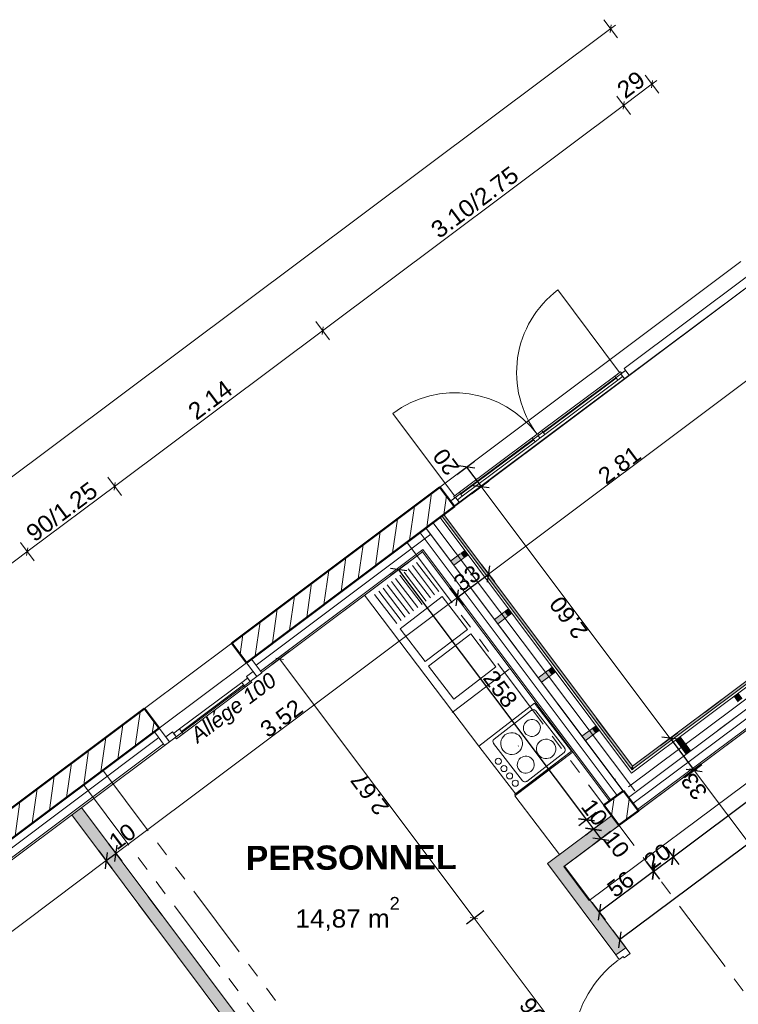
# Model space of a CAD drawing. Extents: x -61922 to -17841, y -51921 to -12831.
# Tile 11 of 22: x -49364 to -43439, y -33857 to -25735. Entities that reach past the tile are written whole.
import ezdxf

# ---------------------------------------------------------------- set-up
doc = ezdxf.new("R2010")
doc.units = 0
doc.header["$LTSCALE"] = 0.1
doc.header["$MEASUREMENT"] = 0
doc.linetypes.add('FANTOME2', pattern=[1.25, 0.625, -0.125, 0.125, -0.125, 0.125, -0.125])
doc.linetypes.add('Lignes cachées', pattern=[195.611112, 141.111112, -54.5])
doc.layers.get('0').update_dxf_attribs({"lineweight": 9})
doc.layers.get('Defpoints').update_dxf_attribs({"lineweight": 9})
for name, color, linetype, lineweight in [('Cloisons', 7, 'Continuous', 9), ('Cotat_ 1_50', 7, 'Continuous', 9), ('Doublages Inter', 7, 'Continuous', 9), ('Lignes2D', 7, 'Continuous', 9), ('Marques de fenêtre', 7, 'Continuous', 9), ('Mobiliers', 7, 'Continuous', 9), ('Murs Périphériques', 7, 'Continuous', 9), ('Plancher béton', 7, 'Continuous', 9), ('Poteaux', 7, 'Continuous', 9), ('Poutres', 7, 'Continuous', 9), ('Revetement Sols', 7, 'Continuous', 9), ('Texte 2D', 7, 'Continuous', 9)]:
    doc.layers.add(name, color=color, linetype=linetype, lineweight=lineweight)
doc.styles.add('STYLE_GENERE_1', font='arial.ttf')
doc.styles.add('STYLE_GENERE_2', font='swissc.ttf', dxfattribs={"width": 1.25})
doc.styles.add('STYLE_GENERE_6', font='arialbd.ttf')
doc.linetypes.add('ISOLATION', pattern='A,0.0001,-0.1,[134,ltypeshp.shx,S=0.1,R=0,X=-0.1,Y=0],-0.2,[134,ltypeshp.shx,S=0.1,R=180,X=0.1,Y=0],-0.1', length=0.4001)
doc.dimstyles.new('COTATION_EN_M', dxfattribs={"dimtxt": 135, "dimasz": 45, "dimexe": 80, "dimexo": 10, "dimgap": 3, "dimtad": 1, "dimlfac": 0.001, "dimzin": 0, "dimdsep": 46, "dimtxsty": 'STYLE_GENERE_2', "dimblk": 'OBLIQUE', "dimcen": 2.5, "dimclrd": 256, "dimclre": 256, "dimclrt": 256, "dimadec": 0, "dimazin": 0, "dimtfac": 1, "dimtix": 1, "dimtmove": 1, "dimatfit": 3, "dimldrblk": 'OBLIQUE', "dimfxl": 100, "dimfxlon": 1, "dimtfillclr": 256, "dimtolj": 1, "dimtzin": 1, "dimlwd": -1, "dimarcsym": 0})
doc.dimstyles.new('COTE CM', dxfattribs={"dimtxt": 135, "dimasz": 95, "dimexe": 80, "dimexo": 10, "dimgap": 10, "dimtad": 1, "dimdec": 0, "dimlfac": 0.1, "dimzin": 0, "dimtxsty": 'STYLE_GENERE_2', "dimblk": 'OBLIQUE', "dimcen": 0.09, "dimclrd": 256, "dimclre": 256, "dimclrt": 256, "dimadec": 0, "dimazin": 0, "dimtfac": 1, "dimtdec": 0, "dimtmove": 1, "dimatfit": 3, "dimfxl": 100, "dimfxlon": 1, "dimtolj": 1, "dimtzin": 0, "dimarcsym": 0})
pattern_1 = [(81.8604, (-49431.77, -45033.68), (-123.7407, 17.6982), [])]

# ---------------------------------------------------------------- blocks, each defined once
blk = doc.blocks.new('_Oblique')
at = {"color": 0, "linetype": 'ByBlock', "lineweight": -2}
blk.add_line((-0.5, -0.5), (0.5, 0.5), dxfattribs=at)
blk = doc.blocks.new('*D837')
at = {"lineweight": -2, "transparency": 16777216}
for p, q in [((-41563.2, -31069.5), (-41455.5, -31213.7)), ((-41503.4, -31149.6), (-44417.2, -33324.9)), ((-44477, -33244.8), (-44369.3, -33389))]:
    blk.add_line(p, q, dxfattribs=at)
at = {"layer": 'Defpoints', "color": 0, "transparency": 16777216}
for p in [(-41958, -30540.7), (-44871.8, -32716), (-44417.2, -33324.9)]:
    blk.add_point(p, dxfattribs=at)
at = {"lineweight": -2, "transparency": 16777216, "xscale": 95, "yscale": 95, "zscale": 95}
for p, rotation in [((-41503.4, -31149.6), 36.74354010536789), ((-44417.2, -33324.9), 216.7435401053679)]:
    blk.add_blockref('_Oblique', p, dxfattribs=dict(at, rotation=rotation))
at = {"transparency": 16777216, "insert": (-43007.7, -32173.7), "char_height": 135, "attachment_point": 5, "rotation": 36.74354, "style": 'STYLE_GENERE_2'}
blk.add_mtext('\\A1;364', dxfattribs=at)
blk = doc.blocks.new('*D931')
at = {"lineweight": -2, "ltscale": 10, "transparency": 16777216}
for p, q in [((-48711.2, -32591.6), (-48603.3, -32735.7)), ((-51194, -34453.1), (-51086.1, -34597.1))]:
    blk.add_line(p, q, dxfattribs=at)
at = {"ltscale": 10, "transparency": 16777216}
blk.add_line((-51134.1, -34533.1), (-48651.3, -32671.7), dxfattribs=at)
at = {"layer": 'Defpoints', "color": 0, "ltscale": 10, "transparency": 16777216}
for p in [(-48934.3, -32294.2), (-48651.3, -32671.7), (-51417.7, -34154.8)]:
    blk.add_point(p, dxfattribs=at)
at = {"ltscale": 10, "transparency": 16777216, "xscale": 45, "yscale": 45, "zscale": 45}
for p, rotation in [((-48651.3, -32671.7), 36.86038092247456), ((-51134.1, -34533.1), 216.8603809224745)]:
    blk.add_blockref('_Oblique', p, dxfattribs=dict(at, rotation=rotation))
at = {"ltscale": 10, "transparency": 16777216, "insert": (-49936, -33544.5), "char_height": 135, "attachment_point": 5, "rotation": 36.86038, "style": 'STYLE_GENERE_2'}
blk.add_mtext('\\A1;3.10', dxfattribs=at)
blk = doc.blocks.new('*D932')
at = {"lineweight": -2, "ltscale": 10, "transparency": 16777216}
for p, q in [((-48631.2, -32531.7), (-48523.3, -32675.7)), ((-48711.2, -32591.6), (-48603.3, -32735.7)), ((-48651.3, -32671.7), (-48571.2, -32611.7))]:
    blk.add_line(p, q, dxfattribs=at)
at = {"layer": 'Defpoints', "color": 0, "ltscale": 10, "transparency": 16777216}
for p in [(-48854.3, -32234.2), (-48934.3, -32294.2), (-48571.2, -32611.7)]:
    blk.add_point(p, dxfattribs=at)
at = {"lineweight": -2, "ltscale": 10, "transparency": 16777216, "xscale": 95, "yscale": 95, "zscale": 95}
for p, rotation in [((-48571.2, -32611.7), 36.86038092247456), ((-48651.3, -32671.7), 216.8603809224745)]:
    blk.add_blockref('_Oblique', p, dxfattribs=dict(at, rotation=rotation))
at = {"ltscale": 10, "transparency": 16777216, "insert": (-48517.7, -32472.4), "char_height": 135, "attachment_point": 5, "rotation": 36.86038, "style": 'STYLE_GENERE_2'}
blk.add_mtext('\\A1;10', dxfattribs=at)
blk = doc.blocks.new('*D933')
at = {"lineweight": -2, "ltscale": 10, "transparency": 16777216}
for p, q in [((-45814.4, -30419.8), (-45706.4, -30563.8)), ((-48631.2, -32531.7), (-48523.3, -32675.7))]:
    blk.add_line(p, q, dxfattribs=at)
at = {"ltscale": 10, "transparency": 16777216}
blk.add_line((-48571.2, -32611.7), (-45754.4, -30499.8), dxfattribs=at)
at = {"layer": 'Defpoints', "color": 0, "ltscale": 10, "transparency": 16777216}
for p in [(-46046.4, -30110.3), (-45754.4, -30499.8), (-48854.3, -32234.2)]:
    blk.add_point(p, dxfattribs=at)
at = {"ltscale": 10, "transparency": 16777216, "xscale": 45, "yscale": 45, "zscale": 45}
for p, rotation in [((-45754.4, -30499.8), 36.86038092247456), ((-48571.2, -32611.7), 216.8603809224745)]:
    blk.add_blockref('_Oblique', p, dxfattribs=dict(at, rotation=rotation))
at = {"ltscale": 10, "transparency": 16777216, "insert": (-47206.2, -31497.8), "char_height": 135, "attachment_point": 5, "rotation": 36.86038, "style": 'STYLE_GENERE_2'}
blk.add_mtext('\\A1;3.52', dxfattribs=at)
blk = doc.blocks.new('*D934')
at = {"lineweight": -2, "ltscale": 10, "transparency": 16777216}
for p, q in [((-45557.9, -30227.4), (-45449.9, -30371.5)), ((-45759, -30503.2), (-45497.9, -30307.4)), ((-45819, -30423.2), (-45711, -30567.2))]:
    blk.add_line(p, q, dxfattribs=at)
at = {"layer": 'Defpoints', "color": 0, "ltscale": 10, "transparency": 16777216}
for p in [(-45866.5, -29815.9), (-46051, -30113.7), (-45497.9, -30307.4)]:
    blk.add_point(p, dxfattribs=at)
at = {"lineweight": -2, "ltscale": 10, "transparency": 16777216, "xscale": 95, "yscale": 95, "zscale": 95}
for p, rotation in [((-45497.9, -30307.4), 36.86038092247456), ((-45759, -30503.2), 216.8603809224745)]:
    blk.add_blockref('_Oblique', p, dxfattribs=dict(at, rotation=rotation))
at = {"ltscale": 10, "transparency": 16777216, "insert": (-45675.9, -30341.9), "char_height": 135, "attachment_point": 5, "rotation": 36.86038, "style": 'STYLE_GENERE_2'}
blk.add_mtext('\\A1;33', dxfattribs=at)
blk = doc.blocks.new('*D935')
at = {"lineweight": -2, "ltscale": 10, "transparency": 16777216}
for p, q in [((-43192.3, -28703.8), (-43300.3, -28559.8)), ((-45557.9, -30227.4), (-45449.9, -30371.5))]:
    blk.add_line(p, q, dxfattribs=at)
at = {"ltscale": 10, "transparency": 16777216}
blk.add_line((-45497.9, -30307.4), (-43252.3, -28623.8), dxfattribs=at)
at = {"layer": 'Defpoints', "color": 0, "ltscale": 10, "transparency": 16777216}
for p in [(-43252.3, -28623.8), (-45866.5, -29815.9), (-42062.8, -30210.4)]:
    blk.add_point(p, dxfattribs=at)
at = {"ltscale": 10, "transparency": 16777216, "xscale": 45, "yscale": 45, "zscale": 45}
for p, rotation in [((-43252.3, -28623.8), 36.86038092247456), ((-45497.9, -30307.4), 216.8603809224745)]:
    blk.add_blockref('_Oblique', p, dxfattribs=dict(at, rotation=rotation))
at = {"ltscale": 10, "transparency": 16777216, "insert": (-44418.5, -29407.7), "char_height": 135, "attachment_point": 5, "rotation": 36.86038, "style": 'STYLE_GENERE_2'}
blk.add_mtext('\\A1;2.81', dxfattribs=at)
blk = doc.blocks.new('*D936')
at = {"lineweight": -2, "ltscale": 10, "transparency": 16777216}
for p, q in [((-47140.9, -30947.1), (-47284.9, -31055.1)), ((-45537.1, -33086.2), (-45681.1, -33194.2))]:
    blk.add_line(p, q, dxfattribs=at)
at = {"ltscale": 10, "transparency": 16777216}
blk.add_line((-47220.9, -31007.1), (-45617.1, -33146.2), dxfattribs=at)
at = {"layer": 'Defpoints', "color": 0, "ltscale": 10, "transparency": 16777216}
for p in [(-46043.2, -30124.1), (-44484.7, -32297.1), (-45617.1, -33146.2)]:
    blk.add_point(p, dxfattribs=at)
at = {"ltscale": 10, "transparency": 16777216, "xscale": 45, "yscale": 45, "zscale": 45}
for p, rotation in [((-47220.9, -31007.1), 126.8603809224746), ((-45617.1, -33146.2), 306.8603809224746)]:
    blk.add_blockref('_Oblique', p, dxfattribs=dict(at, rotation=rotation))
at = {"ltscale": 10, "transparency": 16777216, "insert": (-46476.9, -32120.1), "char_height": 135, "attachment_point": 5, "rotation": 126.86038, "style": 'STYLE_GENERE_2'}
blk.add_mtext('\\A1;2.67', dxfattribs=at)
blk = doc.blocks.new('*D937')
at = {"lineweight": -2, "ltscale": 10, "transparency": 16777216}
for p, q in [((-45537.1, -33086.2), (-45681.1, -33194.2)), ((-44358.7, -34658), (-44502.7, -34766))]:
    blk.add_line(p, q, dxfattribs=at)
at = {"ltscale": 10, "transparency": 16777216}
blk.add_line((-45617.1, -33146.2), (-44438.7, -34718), dxfattribs=at)
at = {"layer": 'Defpoints', "color": 0, "ltscale": 10, "transparency": 16777216}
for p in [(-44484.7, -32297.1), (-43836.6, -34266.6), (-44438.7, -34718)]:
    blk.add_point(p, dxfattribs=at)
at = {"ltscale": 10, "transparency": 16777216, "xscale": 45, "yscale": 45, "zscale": 45}
for p, rotation in [((-45617.1, -33146.2), 126.8603809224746), ((-44438.7, -34718), 306.8603809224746)]:
    blk.add_blockref('_Oblique', p, dxfattribs=dict(at, rotation=rotation))
at = {"ltscale": 10, "transparency": 16777216, "insert": (-45085.8, -33975.5), "char_height": 135, "attachment_point": 5, "rotation": 126.86038, "style": 'STYLE_GENERE_2'}
blk.add_mtext('\\A1;1.96', dxfattribs=at)
blk = doc.blocks.new('*D947')
at = {"lineweight": -2, "ltscale": 10, "transparency": 16777216}
for p, q in [((-45759, -29485.1), (-45615, -29377.2)), ((-45679, -29425.1), (-45559, -29585.2)), ((-45639, -29645.2), (-45495, -29537.2))]:
    blk.add_line(p, q, dxfattribs=at)
at = {"layer": 'Defpoints', "color": 0, "ltscale": 10, "transparency": 16777216}
for p in [(-45559, -29585.2), (-46059.8, -29710.7), (-45939.9, -29870.7)]:
    blk.add_point(p, dxfattribs=at)
at = {"lineweight": -2, "ltscale": 10, "transparency": 16777216, "xscale": 95, "yscale": 95, "zscale": 95}
for p, rotation in [((-45679, -29425.1), 126.8603809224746), ((-45559, -29585.2), 306.8603809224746)]:
    blk.add_blockref('_Oblique', p, dxfattribs=dict(at, rotation=rotation))
at = {"ltscale": 10, "transparency": 16777216, "insert": (-45848.4, -29382.5), "char_height": 135, "attachment_point": 5, "rotation": 126.86038, "style": 'STYLE_GENERE_2'}
blk.add_mtext('\\A1;20', dxfattribs=at)
blk = doc.blocks.new('*D948')
at = {"lineweight": -2, "ltscale": 10, "transparency": 16777216}
for p, q in [((-45639, -29645.2), (-45495, -29537.2)), ((-44082.2, -31721.6), (-43938.2, -31613.6))]:
    blk.add_line(p, q, dxfattribs=at)
at = {"ltscale": 10, "transparency": 16777216}
blk.add_line((-45559, -29585.2), (-44002.2, -31661.6), dxfattribs=at)
at = {"layer": 'Defpoints', "color": 0, "ltscale": 10, "transparency": 16777216}
for p in [(-45939.9, -29870.7), (-44002.2, -31661.6), (-44472.2, -32014)]:
    blk.add_point(p, dxfattribs=at)
at = {"ltscale": 10, "transparency": 16777216, "xscale": 45, "yscale": 45, "zscale": 45}
for p, rotation in [((-45559, -29585.2), 126.8603809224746), ((-44002.2, -31661.6), 306.8603809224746)]:
    blk.add_blockref('_Oblique', p, dxfattribs=dict(at, rotation=rotation))
at = {"ltscale": 10, "transparency": 16777216, "insert": (-44838.5, -30666.8), "char_height": 135, "attachment_point": 5, "rotation": 126.86038, "style": 'STYLE_GENERE_2'}
blk.add_mtext('\\A1;2.60', dxfattribs=at)
blk = doc.blocks.new('*D949')
at = {"lineweight": -2, "ltscale": 10, "transparency": 16777216}
for p, q in [((-43888.6, -31979.9), (-43744.6, -31871.9)), ((-41413.1, -34948.3), (-41557.1, -35056.3))]:
    blk.add_line(p, q, dxfattribs=at)
at = {"ltscale": 10, "transparency": 16777216}
blk.add_line((-43808.6, -31919.9), (-41493.1, -35008.3), dxfattribs=at)
at = {"layer": 'Defpoints', "color": 0, "ltscale": 10, "transparency": 16777216}
for p in [(-44423.2, -32380.7), (-41147.1, -34748.8), (-41493.1, -35008.3)]:
    blk.add_point(p, dxfattribs=at)
at = {"ltscale": 10, "transparency": 16777216, "xscale": 45, "yscale": 45, "zscale": 45}
for p, rotation in [((-43808.6, -31919.9), 126.8603809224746), ((-41493.1, -35008.3), 306.8603809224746)]:
    blk.add_blockref('_Oblique', p, dxfattribs=dict(at, rotation=rotation))
at = {"ltscale": 10, "transparency": 16777216, "insert": (-42708.7, -33507.5), "char_height": 135, "attachment_point": 5, "rotation": 126.86038, "style": 'STYLE_GENERE_2'}
blk.add_mtext('\\A1;3.86', dxfattribs=at)
blk = doc.blocks.new('*D950')
at = {"lineweight": -2, "ltscale": 10, "transparency": 16777216}
for p, q in [((-44081.9, -31721.3), (-43937.8, -31613.3)), ((-44001.8, -31661.3), (-43802.9, -31926.6)), ((-43883, -31986.6), (-43738.9, -31878.7))]:
    blk.add_line(p, q, dxfattribs=at)
at = {"layer": 'Defpoints', "color": 0, "ltscale": 10, "transparency": 16777216}
for p in [(-43802.9, -31926.6), (-44472.2, -32014), (-44282.9, -32286.5)]:
    blk.add_point(p, dxfattribs=at)
at = {"lineweight": -2, "ltscale": 10, "transparency": 16777216, "xscale": 95, "yscale": 95, "zscale": 95}
for p, rotation in [((-44001.8, -31661.3), 126.8603809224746), ((-43802.9, -31926.6), 306.8603809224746)]:
    blk.add_blockref('_Oblique', p, dxfattribs=dict(at, rotation=rotation))
at = {"ltscale": 10, "transparency": 16777216, "insert": (-43803.4, -32058.9), "char_height": 135, "attachment_point": 5, "rotation": 126.86038, "style": 'STYLE_GENERE_2'}
blk.add_mtext('\\A1;33', dxfattribs=at)
blk = doc.blocks.new('*D985')
at = {"lineweight": -2, "ltscale": 10, "transparency": 16777216}
for p, q in [((-46159.5, -30211.5), (-46303.5, -30319.5)), ((-46239.5, -30271.5), (-44690.2, -32335)), ((-44610.2, -32275), (-44754.2, -32383.1))]:
    blk.add_line(p, q, dxfattribs=at)
at = {"layer": 'Defpoints', "color": 0, "ltscale": 10, "transparency": 16777216}
for p in [(-46043.2, -30124.1), (-44493.1, -32187), (-44690.2, -32335)]:
    blk.add_point(p, dxfattribs=at)
at = {"lineweight": -2, "ltscale": 10, "transparency": 16777216, "xscale": 95, "yscale": 95, "zscale": 95}
for p, rotation in [((-46239.5, -30271.5), 126.8992597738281), ((-44690.2, -32335), 306.8992597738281)]:
    blk.add_blockref('_Oblique', p, dxfattribs=dict(at, rotation=rotation))
at = {"ltscale": 10, "transparency": 16777216, "insert": (-45401.4, -31255.6), "char_height": 135, "attachment_point": 5, "rotation": 306.89926, "style": 'STYLE_GENERE_2'}
blk.add_mtext('\\A1;258', dxfattribs=at)
blk = doc.blocks.new('*D986')
at = {"lineweight": -2, "ltscale": 10, "transparency": 16777216}
for p, q in [((-44610.2, -32275), (-44754.2, -32383.1)), ((-44552.3, -32352.1), (-44696.3, -32460.2)), ((-44690.2, -32335), (-44632.3, -32412.2))]:
    blk.add_line(p, q, dxfattribs=at)
at = {"layer": 'Defpoints', "color": 0, "ltscale": 10, "transparency": 16777216}
for p in [(-44493.1, -32187), (-44482.6, -32299.8), (-44632.3, -32412.2)]:
    blk.add_point(p, dxfattribs=at)
at = {"lineweight": -2, "ltscale": 10, "transparency": 16777216, "xscale": 95, "yscale": 95, "zscale": 95}
for p, rotation in [((-44690.2, -32335), 126.8992597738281), ((-44632.3, -32412.2), 306.8992597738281)]:
    blk.add_blockref('_Oblique', p, dxfattribs=dict(at, rotation=rotation))
at = {"ltscale": 10, "transparency": 16777216, "insert": (-44624.9, -32273.2), "char_height": 135, "attachment_point": 5, "rotation": 306.89926, "style": 'STYLE_GENERE_2'}
blk.add_mtext('\\A1;10', dxfattribs=at)
blk = doc.blocks.new('*D987')
at = {"lineweight": -2, "ltscale": 10, "transparency": 16777216}
for p, q in [((-44552.3, -32352.1), (-44696.3, -32460.2)), ((-44492.3, -32432.1), (-44636.2, -32540.2)), ((-44632.3, -32412.2), (-44572.2, -32492.1))]:
    blk.add_line(p, q, dxfattribs=at)
at = {"layer": 'Defpoints', "color": 0, "ltscale": 10, "transparency": 16777216}
for p in [(-44482.6, -32299.8), (-44422.7, -32379.8), (-44572.2, -32492.1)]:
    blk.add_point(p, dxfattribs=at)
at = {"lineweight": -2, "ltscale": 10, "transparency": 16777216, "xscale": 95, "yscale": 95, "zscale": 95}
for p, rotation in [((-44632.3, -32412.2), 126.8992597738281), ((-44572.2, -32492.1), 306.8992597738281)]:
    blk.add_blockref('_Oblique', p, dxfattribs=dict(at, rotation=rotation))
at = {"ltscale": 10, "transparency": 16777216, "insert": (-44444.9, -32537.3), "char_height": 135, "attachment_point": 5, "rotation": 306.89926, "style": 'STYLE_GENERE_2'}
blk.add_mtext('\\A1;10', dxfattribs=at)
blk = doc.blocks.new('*D988')
at = {"lineweight": -2, "ltscale": 10, "transparency": 16777216}
for p, q in [((-44037.1, -32560.2), (-43929, -32704.2)), ((-44137, -32760.3), (-43977.1, -32640.2)), ((-44197.1, -32680.3), (-44089, -32824.3))]:
    blk.add_line(p, q, dxfattribs=at)
at = {"layer": 'Defpoints', "color": 0, "ltscale": 10, "transparency": 16777216}
for p in [(-44262.7, -32259.8), (-44422.7, -32379.8), (-43977.1, -32640.2)]:
    blk.add_point(p, dxfattribs=at)
at = {"lineweight": -2, "ltscale": 10, "transparency": 16777216, "xscale": 95, "yscale": 95, "zscale": 95}
for p, rotation in [((-43977.1, -32640.2), 36.89925977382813), ((-44137, -32760.3), 216.8992597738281)]:
    blk.add_blockref('_Oblique', p, dxfattribs=dict(at, rotation=rotation))
at = {"ltscale": 10, "transparency": 16777216, "insert": (-44104.7, -32636.8), "char_height": 135, "attachment_point": 5, "rotation": 36.89926, "style": 'STYLE_GENERE_2'}
blk.add_mtext('\\A1;20', dxfattribs=at)
blk = doc.blocks.new('*D989')
at = {"lineweight": -2, "ltscale": 10, "transparency": 16777216}
for p, q in [((-44197.9, -32680.9), (-44089.8, -32824.9)), ((-44137.8, -32760.9), (-44585.6, -33097.1)), ((-44645.7, -33017.2), (-44537.6, -33161.1))]:
    blk.add_line(p, q, dxfattribs=at)
at = {"layer": 'Defpoints', "color": 0, "ltscale": 10, "transparency": 16777216}
for p in [(-44423.2, -32380.7), (-44871.8, -32716), (-44585.6, -33097.1)]:
    blk.add_point(p, dxfattribs=at)
at = {"lineweight": -2, "ltscale": 10, "transparency": 16777216, "xscale": 95, "yscale": 95, "zscale": 95}
for p, rotation in [((-44137.8, -32760.9), 36.89925977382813), ((-44585.6, -33097.1), 216.8992597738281)]:
    blk.add_blockref('_Oblique', p, dxfattribs=dict(at, rotation=rotation))
at = {"ltscale": 10, "transparency": 16777216, "insert": (-44409.3, -32865.6), "char_height": 135, "attachment_point": 5, "rotation": 36.89926, "style": 'STYLE_GENERE_2'}
blk.add_mtext('\\A1;56', dxfattribs=at)
blk = doc.blocks.new('*D990')
at = {"lineweight": -2, "ltscale": 10, "transparency": 16777216}
for p, q in [((-41730.7, -30828.6), (-41622.6, -30972.5)), ((-43977.1, -32640.2), (-41670.7, -30908.5)), ((-44037.1, -32560.2), (-43929, -32704.2))]:
    blk.add_line(p, q, dxfattribs=at)
at = {"layer": 'Defpoints', "color": 0, "ltscale": 10, "transparency": 16777216}
for p in [(-41950.9, -30535.4), (-41670.7, -30908.5), (-44262.4, -32260.2)]:
    blk.add_point(p, dxfattribs=at)
at = {"lineweight": -2, "ltscale": 10, "transparency": 16777216, "xscale": 95, "yscale": 95, "zscale": 95}
for p, rotation in [((-41670.7, -30908.5), 36.89925977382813), ((-43977.1, -32640.2), 216.8992597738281)]:
    blk.add_blockref('_Oblique', p, dxfattribs=dict(at, rotation=rotation))
at = {"ltscale": 10, "transparency": 16777216, "insert": (-42871.5, -31710.9), "char_height": 135, "attachment_point": 5, "rotation": 36.89926, "style": 'STYLE_GENERE_2'}
blk.add_mtext('\\A1;288', dxfattribs=at)

msp = doc.modelspace()

# ---------------------------------------------------------------- hatches: boundary and pattern name
at = {"layer": 'Cloisons'}
msp.add_hatch(color=256, dxfattribs=at).paths.add_polyline_path([(-48934.286, -32294.152), (-46156.474, -36005.306), (-46076.464, -35945.319), (-48854.257, -32234.19)], flags=0)
at = {"layer": 'Cloisons', "linetype": 'Continuous', "lineweight": 60}
for color, points in [(256, [(-45011.75, -32695.859), (-44871.787, -32716.007), (-44422.794, -32379.934), (-44482.718, -32299.877)]), (7, [(-44447.655, -33449.855), (-44367.584, -33389.951), (-44871.787, -32716.007), (-45011.75, -32695.859)])]:
    msp.add_hatch(color=color, dxfattribs=at).paths.add_polyline_path(points, flags=0)
at = {"layer": 'Doublages Inter', "linetype": 'Continuous', "lineweight": 60}
msp.add_hatch(color=256, dxfattribs=at).paths.add_polyline_path([(-44500.041, -32179.418), (-44500.017, -32179.45), (-44388.003, -32095.468), (-44388.084, -32095.361)], flags=0)
at = {"layer": 'Murs Périphériques', "linetype": 'Continuous', "lineweight": 15}
h = msp.add_hatch(dxfattribs=at)
h.set_pattern_fill('ANSI31', scale=1000, style=0)
h.set_pattern_definition(pattern_1)
h.paths.add_polyline_path([(-45779.033, -29750.114), (-45899.006, -29590.094), (-47614.958, -30876.612), (-47494.984, -31036.632)], flags=0)
at = {"layer": 'Murs Périphériques', "linetype": 'Continuous', "lineweight": 9}
for points in [[(-44311.404, -31893.413), (-45866.477, -29815.837), (-45882.489, -29827.822), (-44327.415, -31905.398)], [(-45727.774, -30137.977), (-45701.232, -30173.436), (-45667.613, -30148.272), (-45694.154, -30112.812)], [(-45783.696, -30235.161), (-45701.232, -30173.436), (-45727.774, -30137.977), (-45810.238, -30199.701)], [(-42062.827, -30210.357), (-44311.39, -31893.415), (-44299.405, -31909.427), (-42056.171, -30230.357)], [(-45366.809, -30620.225), (-45340.267, -30655.685), (-45306.648, -30630.521), (-45333.19, -30595.061)], [(-45422.731, -30717.409), (-45340.267, -30655.685), (-45366.809, -30620.225), (-45449.273, -30681.949)], [(-45061.767, -31199.658), (-44979.302, -31137.933), (-45005.844, -31102.473), (-45088.308, -31164.198)], [(-45005.844, -31102.473), (-44979.302, -31137.933), (-44945.683, -31112.769), (-44972.225, -31077.309)], [(-43438.636, -31360.313), (-43403.176, -31333.771), (-43436.85, -31288.783), (-43472.31, -31315.325)], [(-44700.802, -31681.906), (-44618.338, -31620.181), (-44644.88, -31584.721), (-44727.344, -31646.446)], [(-44644.88, -31584.721), (-44618.338, -31620.181), (-44584.719, -31595.017), (-44611.261, -31559.557)], [(-43920.885, -31721.277), (-43885.425, -31694.735), (-43919.098, -31649.748), (-43954.558, -31676.289)], [(-43920.885, -31721.277), (-43867.669, -31792.373), (-43832.209, -31765.831), (-43885.425, -31694.735)], [(-44311.398, -31893.421), (-44327.415, -31905.398), (-44315.425, -31921.417)], [(-44311.39, -31893.415), (-44315.425, -31921.417), (-44299.405, -31909.427)]]:
    msp.add_hatch(color=256, dxfattribs=at).paths.add_polyline_path(points, flags=0)
at = {"layer": 'Murs Périphériques', "linetype": 'Continuous', "lineweight": 15}
h = msp.add_hatch(dxfattribs=at)
h.set_pattern_fill('ANSI31', scale=1000, style=0)
h.set_pattern_definition(pattern_1)
h.paths.add_polyline_path([(-48213.189, -31578.938), (-48335.047, -31416.492), (-50011.868, -32673.673), (-49891.895, -32833.693)])
at = {"layer": 'Poteaux', "linetype": 'Continuous', "lineweight": 15}
h = msp.add_hatch(dxfattribs=at)
h.set_pattern_fill('ANSI31', scale=1000, style=0)
h.set_pattern_definition([(81.8604, (-47942.74, -41470.29), (-123.7407, 17.6982), [])])
h.paths.add_polyline_path([(-44268.902, -32256.142), (-44388.876, -32096.122), (-44548.895, -32216.096), (-44428.922, -32376.116)], flags=0)

# ---------------------------------------------------------------- linework, layer by layer
at = {"lineweight": 50}
for p, q in [((-47614.958, -30876.612), (-45899.006, -29590.094)), ((-45899.006, -29590.094), (-45779.033, -29750.114)), ((-45779.033, -29750.114), (-47492.928, -31039.286)), ((-47492.963, -31039.313), (-47614.958, -30876.612)), ((-48335.047, -31416.492), (-50011.868, -32673.673)), ((-48213.189, -31578.938), (-48335.047, -31416.492)), ((-49891.895, -32833.693), (-48213.189, -31578.938)), ((-44386.655, -32094.457), (-44546.675, -32214.431)), ((-44262.416, -32260.156), (-44386.655, -32094.457)), ((-44546.675, -32214.431), (-44422.659, -32379.833)), ((-44422.659, -32379.833), (-44262.416, -32260.156))]:
    msp.add_line(p, q, dxfattribs=at)
for p, q in [((-46040.575, -30105.912), (-47378.373, -31108.801)), ((-46043.179, -30124.112), (-47370.575, -31119.203)), ((-48335.047, -31416.492), (-47614.958, -30876.612)), ((-48178.469, -31708.598), (-49815.394, -32935.73))]:
    msp.add_line(p, q)
for points in [[(-47408.982, -31151.327), (-47368.977, -31121.334), (-47452.958, -31009.32), (-47492.963, -31039.313)], [(-48169.213, -31720.945), (-48129.208, -31690.952), (-48213.189, -31578.938), (-48253.194, -31608.931)]]:
    msp.add_lwpolyline(points, close=True)
at = {"layer": 'Cloisons'}
for p, q in [((-43340.624, -27834.451), (-44380.171, -28611.214)), ((-44338.271, -28667.289), (-43298.724, -27890.526)), ((-44417.231, -28645.148), (-44926.016, -27964.239)), ((-45810.125, -29704.663), (-44368.199, -28627.236)), ((-44338.271, -28667.289), (-45780.197, -29744.716)), ((-44338.271, -28667.289), (-45780.197, -29744.716)), ((-44457.285, -28675.077), (-45058.087, -29124.005)), ((-44445.313, -28691.098), (-45046.116, -29140.026)), ((-44433.342, -28707.12), (-45034.145, -29156.047)), ((-45779.05, -29662.718), (-46287.835, -28981.809)), ((-45138.194, -29183.862), (-45090.13, -29147.948)), ((-45058.087, -29124.005), (-45090.13, -29147.948)), ((-45090.13, -29147.948), (-45081.152, -29159.964)), ((-45090.13, -29147.948), (-45081.152, -29159.964)), ((-45074.198, -29185.976), (-45034.145, -29156.047)), ((-45034.145, -29156.047), (-45058.087, -29124.005)), ((-45738.997, -29632.79), (-45138.194, -29183.862)), ((-45727.026, -29648.811), (-45126.223, -29199.883)), ((-45715.054, -29664.832), (-45114.252, -29215.905)), ((-45074.198, -29185.976), (-45114.252, -29215.905)), ((-45081.152, -29159.964), (-45089.162, -29165.949)), ((-45081.152, -29159.964), (-45089.162, -29165.949)), ((-45089.162, -29165.949), (-45074.198, -29185.976)), ((-45089.162, -29165.949), (-45074.198, -29185.976)), ((-45738.997, -29632.79), (-45785.459, -29667.507)), ((-45715.054, -29664.832), (-45738.997, -29632.79)), ((-45810.125, -29704.663), (-45770.072, -29674.734)), ((-45785.459, -29667.507), (-45778.083, -29680.72)), ((-45778.083, -29680.72), (-45770.072, -29674.734)), ((-45770.072, -29674.734), (-45740.143, -29714.788)), ((-45770.072, -29674.734), (-45755.108, -29694.761)), ((-45755.108, -29694.761), (-45715.054, -29664.832)), ((-48934.286, -32294.152), (-46156.474, -36005.306)), ((-44447.655, -33449.855), (-44439.648, -33443.865)), ((-44420.698, -33485.888), (-44447.655, -33449.855)), ((-44388.669, -33461.926), (-44420.698, -33485.888)), ((-44379.684, -33473.936), (-44388.669, -33461.926)), ((-44331.641, -33437.994), (-44379.684, -33473.936)), ((-44367.584, -33389.951), (-44331.641, -33437.994))]:
    msp.add_line(p, q, dxfattribs=at)
at = {"layer": 'Cloisons', "color": 59, "linetype": 'Continuous', "lineweight": 20}
for p, q in [((-44457.285, -28675.077), (-44410.823, -28640.36)), ((-44410.823, -28640.36), (-44400.242, -28651.179)), ((-44408.253, -28657.164), (-44368.199, -28627.236)), ((-44400.242, -28651.179), (-44408.253, -28657.164)), ((-44378.324, -28697.218), (-44408.253, -28657.164)), ((-44408.253, -28657.164), (-44393.288, -28677.191)), ((-44338.271, -28667.289), (-44378.324, -28697.218)), ((-44368.199, -28627.236), (-44338.271, -28667.289)), ((-44433.342, -28707.12), (-44457.285, -28675.077)), ((-44393.288, -28677.191), (-44433.342, -28707.12)), ((-45114.252, -29215.905), (-45138.194, -29183.862)), ((-45780.197, -29744.716), (-45810.125, -29704.663)), ((-45740.143, -29714.788), (-45780.197, -29744.716)), ((-44439.648, -33443.865), (-44375.591, -33395.941)), ((-44375.591, -33395.941), (-44367.584, -33389.951))]:
    msp.add_line(p, q, dxfattribs=at)
at = {"layer": 'Cloisons', "color": 7, "linetype": 'Continuous'}
for p, q in [((-44338.271, -28667.289), (-44380.171, -28611.214)), ((-46076.464, -35945.319), (-48854.257, -32234.19)), ((-45011.75, -32695.859), (-44447.655, -33449.855)), ((-44367.584, -33389.951), (-44871.787, -32716.007)), ((-44367.584, -33389.951), (-44447.655, -33449.855))]:
    msp.add_line(p, q, dxfattribs=at)
at = {"layer": 'Cloisons', "linetype": 'Continuous'}
for p, q in [((-45822.097, -29688.641), (-45780.197, -29744.716)), ((-44482.65, -32299.826), (-45011.75, -32695.859)), ((-44871.787, -32716.007), (-44375.866, -32344.808))]:
    msp.add_line(p, q, dxfattribs=at)
at = {"layer": 'Cloisons', "color": 7, "linetype": 'ISOLATION', "ltscale": 1800}
for p, q in [((-44292.794, -32095.308), (-45956.445, -29883.561)), ((-42017.867, -30320.679), (-44344.45, -32062.606))]:
    msp.add_line(p, q, dxfattribs=at)
at = {"layer": 'Cloisons', "color": 7, "linetype": 'ISOLATION', "ltscale": 1550}
for p, q in [((-44438.791, -32133.546), (-46061.956, -29967.14)), ((-45975.463, -29978.96), (-47415.82, -31058.854)), ((-41980.992, -30458.006), (-44307.575, -32199.934)), ((-48217.215, -31656.92), (-49854.437, -32883.598))]:
    msp.add_line(p, q, dxfattribs=at)
at = {"layer": 'Cloisons'}
for centre, radius, start, end in [((-44417.231, -28645.148), 850, 126.7675876, 216.7675876), ((-45779.05, -29662.718), 850, 36.7675876, 126.7675876), ((-43865.602, -34244.55), 940, 126.8016247, 216.8016247)]:
    msp.add_arc(centre, radius, start, end, dxfattribs=at)
at = {"layer": 'Cotat_ 1_50', "color": 7, "linetype": 'Continuous', "lineweight": 5}
for p, q in [((-44435.552, -25884.736), (-44547.908, -25734.628)), ((-57130.099, -35269.549), (-44511.744, -25824.662)), ((-44511.744, -25824.662), (-44451.701, -25779.72)), ((-44093.603, -26341.579), (-44205.959, -26191.471)), ((-44363.391, -26426.413), (-44169.795, -26281.506)), ((-44169.795, -26281.506), (-44109.752, -26236.563)), ((-44327.227, -26516.447), (-44439.583, -26366.34)), ((-46845.171, -28284.035), (-44363.391, -26426.413)), ((-46845.171, -28284.035), (-44363.391, -26426.413)), ((-48562.043, -29569.12), (-46845.171, -28284.035)), ((-48562.043, -29569.12), (-46845.171, -28284.035)), ((-48525.879, -29659.154), (-48638.235, -29509.046)), ((-49282.56, -30108.429), (-48562.043, -29569.12)), ((-49282.56, -30108.429), (-48562.043, -29569.12)), ((-49246.396, -30198.464), (-49358.752, -30048.356)), ((-50960.376, -31364.281), (-49282.56, -30108.429)), ((-50960.376, -31364.281), (-49282.56, -30108.429))]:
    msp.add_line(p, q, dxfattribs=at)
at = {"layer": 'Cotat_ 1_50', "color": 7, "linetype": 'Continuous', "lineweight": 20}
for p, q in [((-46809.007, -28374.069), (-46921.364, -28223.962)), ((-48304.672, -32970.352), (-48192.197, -33120.37)), ((-48304.266, -32970.892), (-48191.791, -33120.911)), ((-48384.276, -33030.879), (-48271.801, -33180.898))]:
    msp.add_line(p, q, dxfattribs=at)
at = {"layer": 'Cotat_ 1_50', "linetype": 'Continuous', "lineweight": 20}
for p, q in [((-45123.352, -29258.523), (-45273.371, -29370.998)), ((-45123.352, -29258.523), (-45273.371, -29370.998)), ((-45378.117, -30776.195), (-45265.642, -30926.213)), ((-45490.131, -30860.176), (-45377.656, -31010.195)), ((-45490.131, -30860.176), (-45377.656, -31010.195)), ((-43565.882, -31335.868), (-43715.901, -31448.344)), ((-44495.222, -31649.164), (-44607.458, -31498.966)), ((-44495.222, -31649.164), (-44607.458, -31498.966)), ((-43454.907, -31483.887), (-43604.926, -31596.362))]:
    msp.add_line(p, q, dxfattribs=at)
at = {"layer": 'Doublages Inter', "color": 7, "linetype": 'Continuous'}
msp.add_line((-46013.316, -29930.697), (-47492.928, -31039.286), dxfattribs=at)
at = {"layer": 'Doublages Inter', "linetype": 'Continuous'}
for p, q in [((-44388.003, -32095.468), (-46013.316, -29930.697)), ((-46050.977, -30113.71), (-44500.017, -32179.45)), ((-46040.581, -30105.904), (-44489.621, -32171.644)), ((-44375.866, -32344.808), (-41950.852, -30535.357))]:
    msp.add_line(p, q, dxfattribs=at)
at = {"layer": 'Doublages Inter', "color": 7, "linetype": 'Continuous', "lineweight": 20}
msp.add_line((-47492.928, -31039.286), (-48213.189, -31578.938), dxfattribs=at)
at = {"layer": 'Doublages Inter', "color": 59, "linetype": 'Continuous', "lineweight": 20}
msp.add_line((-47492.928, -31039.286), (-48213.189, -31578.938), dxfattribs=at)
at = {"layer": 'Doublages Inter'}
for p, q in [((-48213.189, -31578.938), (-47492.928, -31039.286)), ((-47408.982, -31151.327), (-47492.928, -31039.286)), ((-48129.243, -31690.978), (-47408.982, -31151.327)), ((-47485.989, -31165.29), (-47534.006, -31201.267)), ((-47494.983, -31153.285), (-47438.962, -31111.313)), ((-47465.002, -31193.3), (-47494.983, -31153.285)), ((-47465.002, -31193.3), (-47485.989, -31165.29)), ((-47408.982, -31151.327), (-47465.002, -31193.3)), ((-47456.999, -31187.304), (-47465.002, -31193.3)), ((-47449.606, -31200.507), (-47456.999, -31187.304)), ((-47438.962, -31111.313), (-47408.982, -31151.327)), ((-48046.192, -31585.019), (-47534.006, -31201.267)), ((-48031.202, -31605.026), (-47519.016, -31221.274)), ((-48016.211, -31625.033), (-47504.025, -31241.281)), ((-47534.006, -31201.267), (-47504.025, -31241.281)), ((-47504.025, -31241.281), (-47449.606, -31200.507)), ((-48129.243, -31690.978), (-48213.189, -31578.938)), ((-48094.209, -31620.995), (-48046.192, -31585.019)), ((-48046.192, -31585.019), (-48016.211, -31625.033)), ((-48159.224, -31650.964), (-48103.204, -31608.991)), ((-48129.243, -31690.978), (-48159.224, -31650.964)), ((-48073.223, -31649.005), (-48129.243, -31690.978)), ((-48103.204, -31608.991), (-48073.223, -31649.005)), ((-48073.223, -31649.005), (-48094.209, -31620.995)), ((-48081.226, -31655.002), (-48073.223, -31649.005)), ((-48070.631, -31665.807), (-48081.226, -31655.002)), ((-48016.211, -31625.033), (-48070.631, -31665.807)), ((-49806.464, -32947.626), (-48129.243, -31690.978))]:
    msp.add_line(p, q, dxfattribs=at)
at = {"layer": 'Lignes2D', "color": 7}
for p, q in [((-45908.094, -30451.744), (-46091.115, -30211.602)), ((-46012.088, -30531.002), (-46195.109, -30290.86)), ((-45977.424, -30504.582), (-46160.445, -30264.441)), ((-45942.759, -30478.163), (-46125.78, -30238.022)), ((-46116.083, -30610.26), (-46299.104, -30370.119)), ((-46081.418, -30583.841), (-46264.439, -30343.699)), ((-46046.753, -30557.421), (-46229.774, -30317.28)), ((-46220.077, -30689.518), (-46403.098, -30449.377)), ((-46185.412, -30663.099), (-46368.433, -30422.957)), ((-46150.747, -30636.679), (-46333.769, -30396.538)), ((-46254.742, -30715.937), (-46437.763, -30475.796)), ((-45880.06, -30492.878), (-46228.09, -30758.126)), ((-45673.166, -30764.342), (-45880.06, -30492.878)), ((-46228.09, -30758.126), (-46021.197, -31029.59)), ((-46021.197, -31029.59), (-45673.166, -30764.342)), ((-45644.746, -30801.632), (-45992.776, -31066.88)), ((-45437.852, -31073.096), (-45644.746, -30801.632)), ((-45992.776, -31066.88), (-45785.883, -31338.344)), ((-45329.092, -31091.245), (-45799.049, -31449.417)), ((-45785.883, -31338.344), (-45437.852, -31073.096))]:
    msp.add_line(p, q, dxfattribs=at)
at = {"layer": 'Mobiliers', "color": 7, "linetype": 'Continuous', "lineweight": 20}
for p, q in [((-46520.468, -30481.914), (-45577.659, -31728.071)), ((-41955.168, -30522.357), (-44270.215, -32249.755)), ((-41957.994, -30540.687), (-44877, -32718.735)), ((-44667.69, -32999.251), (-41834.664, -30885.357)), ((-44877, -32718.735), (-44667.69, -32999.251))]:
    msp.add_line(p, q, dxfattribs=at)
at = {"layer": 'Mobiliers', "linetype": 'Continuous', "lineweight": 20}
for p, q in [((-45577.659, -31728.071), (-45118.512, -31373.693)), ((-45280.384, -32137.121), (-44912.378, -32621.479))]:
    msp.add_line(p, q, dxfattribs=at)
at = {"layer": 'Mobiliers', "color": 7}
for p, q in [((-44813.014, -31769.509), (-45283.054, -32126.631)), ((-44809.893, -31779.651), (-45280.384, -32137.121))]:
    msp.add_line(p, q, dxfattribs=at)
at = {"layer": 'Murs Périphériques'}
for p, q in [((-43418.697, -27730.506), (-45899.006, -29590.094)), ((-43298.724, -27890.526), (-45779.033, -29750.114))]:
    msp.add_line(p, q, dxfattribs=at)
at = {"layer": 'Murs Périphériques', "color": 7, "linetype": 'Continuous'}
for p, q in [((-45899.006, -29590.094), (-47614.958, -30876.612)), ((-48335.047, -31416.492), (-50011.868, -32673.673))]:
    msp.add_line(p, q, dxfattribs=at)
at = {"layer": 'Murs Périphériques', "linetype": 'Continuous'}
msp.add_line((-45899.006, -29590.094), (-45779.033, -29750.114), dxfattribs=at)
at = {"layer": 'Murs Périphériques', "linetype": 'Continuous', "lineweight": 20}
for p, q in [((-45866.477, -29815.837), (-46014.584, -29926.695)), ((-44343.427, -31917.383), (-45898.5, -29839.807)), ((-44327.415, -31905.398), (-45882.489, -29827.822)), ((-44311.398, -31893.421), (-45866.477, -29815.837)), ((-46014.584, -29926.695), (-44390.082, -32097.027)), ((-42062.827, -30210.357), (-44311.398, -31893.421)), ((-42056.171, -30230.357), (-44299.405, -31909.427)), ((-42049.515, -30250.357), (-44287.421, -31925.438)), ((-44345.173, -32149.786), (-42001.258, -30395.357)), ((-44319.451, -31949.414), (-44343.427, -31917.383)), ((-44315.425, -31921.417), (-44327.415, -31905.398)), ((-44299.405, -31909.427), (-44315.425, -31921.417)), ((-44287.421, -31925.438), (-44319.451, -31949.414))]:
    msp.add_line(p, q, dxfattribs=at)
at = {"layer": 'Murs Périphériques', "linetype": 'Continuous', "lineweight": 9}
for p, q in [((-46007.509, -29921.4), (-46009.118, -29933.998)), ((-45728.197, -30137.411), (-45694.578, -30112.246)), ((-45810.661, -30199.135), (-45731.291, -30139.726)), ((-45783.696, -30235.161), (-45704.326, -30175.752)), ((-45701.232, -30173.436), (-45667.613, -30148.272)), ((-45367.233, -30619.659), (-45333.613, -30594.495)), ((-45449.697, -30681.384), (-45370.327, -30621.975)), ((-45422.731, -30717.409), (-45343.361, -30658)), ((-45340.267, -30655.685), (-45306.648, -30630.521)), ((-45088.732, -31163.632), (-45009.362, -31104.223)), ((-45006.268, -31101.907), (-44972.649, -31076.743)), ((-45061.767, -31199.658), (-44982.396, -31140.249)), ((-44979.302, -31137.933), (-44945.683, -31112.769)), ((-43439.202, -31360.736), (-43472.876, -31315.748)), ((-44727.767, -31645.88), (-44648.397, -31586.471)), ((-44645.303, -31584.155), (-44611.684, -31558.991)), ((-44700.802, -31681.906), (-44621.432, -31622.497)), ((-44618.338, -31620.181), (-44584.719, -31595.017)), ((-43885.425, -31694.735), (-43919.098, -31649.748)), ((-43921.45, -31721.701), (-43955.124, -31676.713)), ((-43868.235, -31792.796), (-43919.135, -31724.795)), ((-43832.209, -31765.831), (-43883.109, -31697.829)), ((-44465.235, -31996.624), (-44452.101, -31998.725)), ((-44388.88, -32096.125), (-44391.013, -32095.784))]:
    msp.add_line(p, q, dxfattribs=at)
at = {"layer": 'Murs Périphériques', "color": 7}
for p, q in [((-45577.659, -31728.071), (-45118.512, -31373.693)), ((-45143.722, -31431.046), (-45452.459, -31669.335)), ((-45118.512, -31373.693), (-44813.014, -31769.509)), ((-44870.367, -31744.299), (-45108.656, -31435.562)), ((-45272.161, -32123.887), (-45577.659, -31728.071)), ((-45456.975, -31704.401), (-45218.686, -32013.138)), ((-44813.014, -31769.509), (-45272.161, -32123.887)), ((-45183.62, -32017.654), (-44874.883, -31779.365))]:
    msp.add_line(p, q, dxfattribs=at)
for centre in [(-45418.178, -31851.559), (-45371.62, -31911.881), (-45325.062, -31972.204), (-45278.504, -32032.526)]:
    msp.add_circle(centre, 25.4, dxfattribs=at)
for centre, radius, start, end in [((-45128.447, -31450.837), 25, 37.661608, 127.661608), ((-45141.107, -31576.824), 70, 37.661608, 217.661608), ((-45141.107, -31576.824), 70, 217.661608, 37.661608), ((-45437.184, -31689.126), 25, 127.661608, 217.661608), ((-45308.142, -31705.744), 90, 37.661608, 217.661608), ((-45308.142, -31705.744), 90, 217.661608, 37.661608), ((-45023.7, -31750.218), 80, 37.661608, 217.661608), ((-45023.7, -31750.218), 80, 217.661608, 37.661608), ((-44890.158, -31759.574), 25, 307.661608, 37.661608), ((-45191.526, -31879.75), 70, 37.661608, 217.661608), ((-45191.526, -31879.75), 70, 217.661608, 37.661608), ((-45198.895, -31997.863), 25, 217.661608, 307.661608)]:
    msp.add_arc(centre, radius, start, end, dxfattribs=at)
for p in [(-45143.722, -31431.046), (-45456.975, -31704.401), (-44870.367, -31744.299), (-45183.62, -32017.654)]:
    msp.add_point(p, dxfattribs=at)
at = {"layer": 'Plancher béton', "color": 7}
msp.add_line((-45252.233, -31725.21), (-45255.393, -31727.596), dxfattribs=at)
at = {"layer": 'Poteaux', "linetype": 'Continuous'}
for p, q in [((-44386.655, -32094.457), (-44546.675, -32214.431)), ((-44546.675, -32214.431), (-44426.701, -32374.451))]:
    msp.add_line(p, q, dxfattribs=at)
at = {"layer": 'Poteaux', "color": 7, "linetype": 'Continuous'}
msp.add_line((-44266.681, -32254.477), (-44386.655, -32094.457), dxfattribs=at)
at = {"layer": 'Poutres', "color": 7, "linetype": 'FANTOME2', "ltscale": 10000}
for p, q in [((-46172.926, -30045.591), (-42106.792, -35468.385)), ((-48678.693, -31924.253), (-44612.552, -37347.055)), ((-48838.707, -32044.235), (-44772.572, -37467.029))]:
    msp.add_line(p, q, dxfattribs=at)
at = {"layer": 'Poutres', "color": 7, "linetype": 'Lignes cachées', "lineweight": 20}
msp.add_line((-48838.707, -32044.235), (-48678.693, -31924.253), dxfattribs=at)

# ---------------------------------------------------------------- block references
at = {"lineweight": 5, "ltscale": 10, "xscale": 45, "yscale": 45, "zscale": 45, "rotation": 36.86038092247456}
for p in [(-44491.73, -25809.682), (-44149.781, -26266.525), (-44383.405, -26441.393), (-48582.057, -29584.1), (-49302.574, -30123.41)]:
    msp.add_blockref('_Oblique', p, dxfattribs=at)
at = {"ltscale": 10, "xscale": 45, "yscale": 45, "zscale": 45, "rotation": 36.86038092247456}
msp.add_blockref('_Oblique', (-46865.186, -28299.016), dxfattribs=at)

# ---------------------------------------------------------------- texts
at = {"layer": 'Cotat_ 1_50', "color": 7, "lineweight": 5, "char_height": 140, "attachment_point": 1, "rotation": 36.814993, "style": 'STYLE_GENERE_2'}
for s, insert in [('{29}', (-44455.217, -26280.818)), ('3.10/2.75', (-45989.288, -27433.554)), ('2.14', (-47991.703, -28932.369)), ('90/1.25', (-49327.47, -29936.566))]:
    msp.add_mtext(s, dxfattribs=dict(at, insert=insert))
at = {"layer": 'Marques de fenêtre', "color": 7, "linetype": 'Continuous', "lineweight": 25, "insert": (-47872.776, -31736.066), "char_height": 125, "attachment_point": 7, "rotation": 36.8421493, "style": 'STYLE_GENERE_1'}
msp.add_mtext('{\\fArial|b0|i1|c0|p34;Allége 100}', dxfattribs=at)
at = {"layer": 'Revetement Sols', "color": 7, "linetype": 'Continuous', "lineweight": 20, "insert": (-47090.137, -33252.005), "char_height": 150, "attachment_point": 7, "rotation": 0.0579515, "style": 'STYLE_GENERE_2'}
msp.add_mtext('{14,87 m\\A1{\\H0.7x;\\S2^  ;}}', dxfattribs=at)
at = {"layer": 'Texte 2D', "color": 7, "style": 'STYLE_GENERE_6'}
msp.add_text('PERSONNEL', height=200, rotation=0.2985855, dxfattribs=at).set_placement((-47500.031, -32750.123))

# ---------------------------------------------------------------- dimensions: what is measured, and where the dimension line sits
at = {"ltscale": 10}
for base, p1, p2, angle, dimstyle, picture, middle in [((-43252.305, -28623.838), (-45866.453, -29815.87), (-42062.827, -30210.357), 36.8603809, 'COTATION_EN_M', '*D935', (-44418.522, -29407.728)), ((-44002.22, -31661.618), (-45939.864, -29870.695), (-44472.229, -32014.003), 126.8603809, 'COTATION_EN_M', '*D948', (-44838.537, -30666.812)), ((-45497.896, -30307.449), (-46050.977, -30113.71), (-45866.453, -29815.87), 36.8603809, 'COTE CM', '*D934', (-45675.948, -30341.942)), ((-45754.401, -30499.761), (-48854.257, -32234.19), (-46046.408, -30110.285), 36.8603809, 'COTATION_EN_M', '*D933', (-47206.246, -31497.798)), ((-45617.14, -33146.193), (-46043.179, -30124.112), (-44484.667, -32297.132), 126.8603809, 'COTATION_EN_M', '*D936', (-46476.938, -32120.068)), ((-44690.193, -32335.033), (-46043.179, -30124.112), (-44493.088, -32187.046), 306.8992598, 'COTE CM', '*D985', (-45401.359, -31255.605)), ((-41670.66, -30908.548), (-44262.416, -32260.156), (-41950.852, -30535.357), 36.8992598, 'COTE CM', '*D990', (-42871.53, -31710.894)), ((-41493.097, -35008.274), (-44423.247, -32380.738), (-41147.064, -34748.839), 126.8603809, 'COTATION_EN_M', '*D949', (-42708.683, -33507.454)), ((-48651.259, -32671.652), (-51417.678, -34154.817), (-48934.286, -32294.152), 36.8603809, 'COTATION_EN_M', '*D931', (-49936.027, -33544.535)), ((-44438.704, -34717.985), (-44484.667, -32297.132), (-43836.628, -34266.584), 126.8603809, 'COTATION_EN_M', '*D937', (-45085.767, -33975.458)), ((-44585.646, -33097.123), (-44423.247, -32380.738), (-44871.787, -32716.007), 36.8992598, 'COTE CM', '*D989', (-44409.345, -32865.597))]:
    dim = msp.add_linear_dim(base=base, p1=p1, p2=p2, angle=angle, dimstyle=dimstyle, dxfattribs=at)
    dim.commit()
    dim.dimension.update_dxf_attribs({"geometry": picture, "text_midpoint": middle})
for base, p1, p2, angle, picture, middle in [((-45559.023, -29585.163), (-46059.837, -29710.675), (-45939.864, -29870.695), 126.8603809, '*D947', (-45784.873, -29334.881)), ((-43802.941, -31926.639), (-44472.229, -32014.003), (-44282.885, -32286.472), 126.8603809, '*D950', (-43740.006, -32011.359)), ((-44632.279, -32412.168), (-44493.088, -32187.046), (-44482.65, -32299.826), 306.8992598, '*D986', (-44688.341, -32320.844)), ((-48571.249, -32611.666), (-48934.286, -32294.152), (-48854.257, -32234.19), 36.8603809, '*D932', (-48470.098, -32535.829)), ((-44572.238, -32492.138), (-44482.65, -32299.826), (-44422.659, -32379.833), 306.8992598, '*D987', (-44508.295, -32584.882)), ((-43977.074, -32640.206), (-44422.711, -32379.763), (-44262.695, -32259.785), 36.8992598, '*D988', (-44057.043, -32700.247))]:
    dim = msp.add_linear_dim(base=base, p1=p1, p2=p2, angle=angle, dimstyle='COTE CM', dxfattribs=at)
    dim.commit()
    dim.dimension.update_dxf_attribs({"geometry": picture, "text_midpoint": middle, "dimtype": 160})
dim = msp.add_aligned_dim(p1=(-41957.994, -30540.687), p2=(-44871.787, -32716.007), distance=759.888, dimstyle='COTE CM')
dim.commit()
dim.dimension.update_dxf_attribs({"geometry": '*D837', "text_midpoint": (-43007.738, -32173.719)})

doc.saveas('drawing.dxf')
